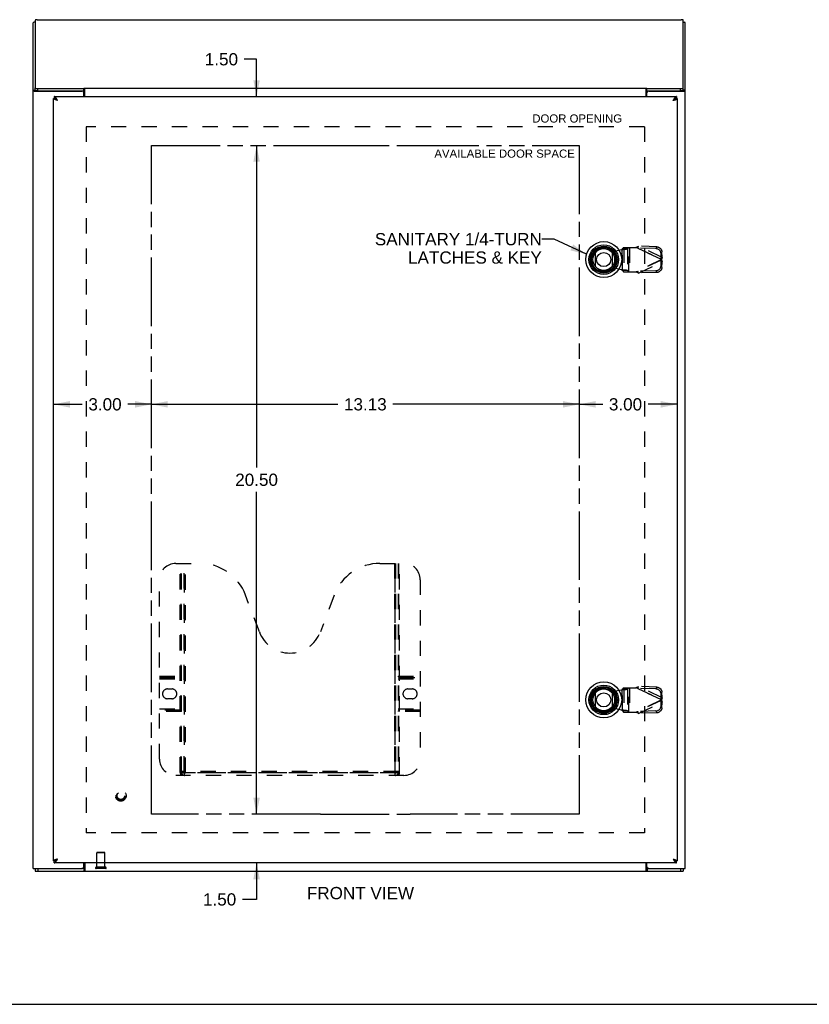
# Model space of a CAD drawing. Header units: inches. Extents: x 0 to 85, y 0 to 55.
# Tile 2 of 5: x 17.4 to 41.6, y 0 to 30.2. Entities that reach past the tile are written whole.
import ezdxf

# ---------------------------------------------------------------- set-up
doc = ezdxf.new("R2010")
doc.units = ezdxf.units.IN
doc.header["$LTSCALE"] = 4.675
doc.header["$MEASUREMENT"] = 0
doc.linetypes.add('HIDDEN', pattern=[0.2, 0.1, -0.1])
doc.linetypes.add('PHANTOM', pattern=[0.8, 0.45, -0.05, 0.1, -0.05, 0.1, -0.05])
doc.layers.get('0').update_dxf_attribs({"linetype": 'CONTINUOUS'})
for name, color, linetype in [('02___PRT_ALL_AXES', 7, 'CONTINUOUS'), ('1-4_TURN_RH_OVER_16', 7, 'CONTINUOUS'), ('AVAILABLE_DOOR_SPACE', 7, 'CONTINUOUS'), ('DEFAULT_2', 8, 'HIDDEN'), ('DIMENSIONS', 7, 'CONTINUOUS')]:
    doc.layers.add(name, color=color, linetype=linetype)
doc.styles.get("Standard").update_dxf_attribs({"font": 'arial.ttf'})
doc.dimstyles.new('DIMSTYLE_1', dxfattribs={"dimtxt": 0.375, "dimasz": 0.5, "dimexe": 0.09, "dimexo": 0.07, "dimgap": 0.0375, "dimtad": 0, "dimtih": 1, "dimtoh": 1, "dimzin": 4, "dimdsep": 46, "dimtxsty": 'Standard', "dimblk": '_FILLED', "dimblk1": '_FILLED', "dimblk2": '_FILLED', "dimcen": 0.09, "dimazin": 1, "dimtfac": 1, "dimtofl": 0, "dimtmove": 0, "dimatfit": 3, "dimldrblk": '_FILLED', "dimfxl": 0, "dimtolj": 1, "dimtzin": 4, "dimarcsym": 0})
doc.dimstyles.get("Standard").update_dxf_attribs({"dimtxt": 0.425, "dimasz": 0.5, "dimexe": 0.09, "dimexo": 0.07, "dimgap": 0.09, "dimtad": 0, "dimtih": 1, "dimtoh": 1, "dimzin": 4, "dimdsep": 46, "dimtxsty": 'Standard', "dimblk": '_FILLED', "dimblk1": '_FILLED', "dimblk2": '_FILLED', "dimcen": 0.09, "dimazin": 1, "dimtp": 0.01, "dimtm": 0.01, "dimtfac": 1, "dimtofl": 0, "dimtmove": 0, "dimatfit": 3, "dimldrblk": '_FILLED', "dimfxl": 0, "dimtolj": 1, "dimtzin": 4, "dimarcsym": 0})

# ---------------------------------------------------------------- blocks, each defined once
blk = doc.blocks.new('_FILLED')
at = {"color": 0, "linetype": 'ByBlock'}
blk.add_solid([(0, 0), (-1, 0.2), (-1, -0.2)], dxfattribs=at)
blk = doc.blocks.new('*D16')
at = {"layer": 'DIMENSIONS', "color": 2, "linetype": 'Continuous'}
for p, q in [((24.672, 28.977), (24.291, 28.977)), ((24.672, 27.834), (24.672, 28.977)), ((24.672, 26.334), (24.672, 25.334))]:
    blk.add_line(p, q, dxfattribs=at)
at = {"layer": 'DIMENSIONS', "color": 2, "linetype": 'Continuous', "xscale": 0.5, "yscale": 0.5, "zscale": 0.5}
for p, rotation in [((24.672, 27.834), 270), ((24.672, 26.334), 90)]:
    blk.add_blockref('_FILLED', p, dxfattribs=dict(at, rotation=rotation))
at = {"layer": 'DIMENSIONS', "color": 2, "linetype": 'Continuous', "insert": (24.103, 29.164), "char_height": 0.375, "width": 1.01905, "attachment_point": 3, "line_spacing_factor": 0.9}
blk.add_mtext('1.50', dxfattribs=at)
blk = doc.blocks.new('*D17')
at = {"layer": 'DIMENSIONS', "color": 2, "linetype": 'Continuous'}
for p, q in [((24.672, 26.334), (24.672, 16.459)), ((24.672, 5.834), (24.672, 15.709))]:
    blk.add_line(p, q, dxfattribs=at)
at = {"layer": 'DIMENSIONS', "color": 2, "linetype": 'Continuous', "xscale": 0.5, "yscale": 0.5, "zscale": 0.5}
for p, rotation in [((24.672, 26.334), 90), ((24.672, 5.834), 270)]:
    blk.add_blockref('_FILLED', p, dxfattribs=dict(at, rotation=rotation))
at = {"layer": 'DIMENSIONS', "color": 2, "linetype": 'Continuous', "insert": (24.672, 16.271), "char_height": 0.375, "width": 1.31041, "attachment_point": 2, "line_spacing_factor": 0.9}
blk.add_mtext('20.50', dxfattribs=at)
blk = doc.blocks.new('*D18')
at = {"layer": 'DIMENSIONS', "color": 2, "linetype": 'Continuous'}
for p, q in [((24.672, 5.834), (24.672, 6.834)), ((24.672, 4.334), (24.672, 3.217)), ((24.672, 3.217), (24.235, 3.217))]:
    blk.add_line(p, q, dxfattribs=at)
at = {"layer": 'DIMENSIONS', "color": 2, "linetype": 'Continuous', "xscale": 0.5, "yscale": 0.5, "zscale": 0.5}
for p, rotation in [((24.672, 5.834), 270), ((24.672, 4.334), 90)]:
    blk.add_blockref('_FILLED', p, dxfattribs=dict(at, rotation=rotation))
at = {"layer": 'DIMENSIONS', "color": 2, "linetype": 'Continuous', "insert": (24.047, 3.404), "char_height": 0.375, "width": 1.01905, "attachment_point": 3, "line_spacing_factor": 0.9}
blk.add_mtext('1.50', dxfattribs=at)
blk = doc.blocks.new('*D19')
at = {"layer": 'DIMENSIONS', "color": 2, "linetype": 'Continuous'}
for p, q in [((21.446, 18.396), (27.165, 18.396)), ((34.571, 18.396), (28.851, 18.396))]:
    blk.add_line(p, q, dxfattribs=at)
at = {"layer": 'DIMENSIONS', "color": 2, "linetype": 'Continuous', "xscale": 0.5, "yscale": 0.5, "zscale": 0.5, "rotation": 180}
blk.add_blockref('_FILLED', (21.446, 18.396), dxfattribs=at)
at = {"layer": 'DIMENSIONS', "color": 2, "linetype": 'Continuous', "xscale": 0.5, "yscale": 0.5, "zscale": 0.5}
blk.add_blockref('_FILLED', (34.571, 18.396), dxfattribs=at)
at = {"layer": 'DIMENSIONS', "color": 2, "linetype": 'Continuous', "insert": (28.008, 18.584), "char_height": 0.375, "width": 1.31041, "attachment_point": 2, "line_spacing_factor": 0.9}
blk.add_mtext('13.13', dxfattribs=at)
blk = doc.blocks.new('*D20')
at = {"layer": 'DIMENSIONS', "color": 2, "linetype": 'Continuous'}
for p, q in [((34.571, 18.396), (35.292, 18.396)), ((37.571, 18.396), (36.686, 18.396))]:
    blk.add_line(p, q, dxfattribs=at)
at = {"layer": 'DIMENSIONS', "color": 2, "linetype": 'Continuous', "xscale": 0.5, "yscale": 0.5, "zscale": 0.5, "rotation": 180}
blk.add_blockref('_FILLED', (34.571, 18.396), dxfattribs=at)
at = {"layer": 'DIMENSIONS', "color": 2, "linetype": 'Continuous', "xscale": 0.5, "yscale": 0.5, "zscale": 0.5}
blk.add_blockref('_FILLED', (37.571, 18.396), dxfattribs=at)
at = {"layer": 'DIMENSIONS', "color": 2, "linetype": 'Continuous', "insert": (35.989, 18.584), "char_height": 0.375, "width": 1.01905, "attachment_point": 2, "line_spacing_factor": 0.9}
blk.add_mtext('3.00', dxfattribs=at)
blk = doc.blocks.new('*D21')
at = {"layer": 'DIMENSIONS', "color": 2, "linetype": 'Continuous'}
for p, q in [((18.446, 18.396), (19.325, 18.396)), ((21.446, 18.396), (20.719, 18.396))]:
    blk.add_line(p, q, dxfattribs=at)
at = {"layer": 'DIMENSIONS', "color": 2, "linetype": 'Continuous', "xscale": 0.5, "yscale": 0.5, "zscale": 0.5, "rotation": 180}
blk.add_blockref('_FILLED', (18.446, 18.396), dxfattribs=at)
at = {"layer": 'DIMENSIONS', "color": 2, "linetype": 'Continuous', "xscale": 0.5, "yscale": 0.5, "zscale": 0.5}
blk.add_blockref('_FILLED', (21.446, 18.396), dxfattribs=at)
at = {"layer": 'DIMENSIONS', "color": 2, "linetype": 'Continuous', "insert": (20.022, 18.584), "char_height": 0.375, "width": 1.01905, "attachment_point": 2, "line_spacing_factor": 0.9}
blk.add_mtext('3.00', dxfattribs=at)

msp = doc.modelspace()

# ---------------------------------------------------------------- linework, layer by layer
at = {"color": 3, "linetype": 'Continuous'}
for p, q in [((17.944, 30.189), (37.698, 30.189)), ((17.821, 4.159), (17.821, 30.091)), ((17.884, 30.174), (17.884, 28.096)), ((37.758, 28.096), (37.758, 30.174)), ((37.821, 4.159), (37.821, 30.091)), ((19.37, 28.075), (19.382, 28.092)), ((19.382, 28.092), (36.634, 28.092)), ((19.398, 27.834), (19.398, 28.092)), ((36.619, 27.834), (36.619, 28.092)), ((36.646, 28.075), (36.634, 28.092)), ((17.848, 28.002), (19.311, 28.002)), ((17.964, 28.075), (19.37, 28.075)), ((18.459, 27.834), (37.558, 27.834)), ((19.371, 27.834), (19.371, 27.942)), ((36.646, 28.075), (37.678, 28.075)), ((36.646, 27.834), (36.646, 27.942)), ((36.706, 28.002), (37.793, 28.002)), ((18.446, 4.394), (18.446, 27.774)), ((37.451, 27.714), (37.465, 27.718)), ((37.571, 27.774), (37.571, 4.394)), ((37.558, 4.334), (18.459, 4.334)), ((18.566, 4.454), (18.551, 4.449)), ((19.371, 4.219), (19.371, 4.334)), ((19.398, 4.334), (19.398, 4.084)), ((36.619, 4.084), (36.619, 4.334)), ((36.646, 4.219), (36.646, 4.334)), ((17.821, 4.159), (19.311, 4.159)), ((17.884, 4.084), (37.758, 4.084)), ((36.627, 4.112), (36.63, 4.104)), ((36.706, 4.159), (37.821, 4.159))]:
    msp.add_line(p, q, dxfattribs=at)
at = {"color": 7, "linetype": 'Continuous'}
for p, q in [((17.884, 30.109), (17.839, 30.109)), ((37.758, 30.109), (37.803, 30.109)), ((17.884, 28.023), (17.884, 28.096)), ((37.758, 28.023), (37.758, 28.096)), ((17.821, 28.025), (17.884, 28.025)), ((17.901, 28.011), (17.898, 28.012)), ((17.964, 28.003), (17.964, 28.075)), ((17.964, 28.003), (19.37, 28.003)), ((17.966, 28.002), (17.966, 28.003)), ((18.459, 27.834), (18.459, 27.774)), ((19.37, 28.003), (19.37, 28.075)), ((36.646, 28.003), (36.646, 28.075)), ((36.646, 28.003), (37.678, 28.003)), ((37.558, 27.834), (37.558, 27.774)), ((37.676, 28.002), (37.676, 28.003)), ((37.678, 28.003), (37.678, 28.075)), ((37.746, 28.013), (37.743, 28.012)), ((37.821, 28.025), (37.758, 28.025)), ((18.446, 27.774), (18.459, 27.774)), ((18.512, 27.756), (18.508, 27.759)), ((37.513, 27.761), (37.509, 27.759)), ((37.571, 27.774), (37.558, 27.774)), ((35.065, 22.618), (35.065, 23.049)), ((35.577, 23.049), (35.577, 22.618)), ((35.065, 9.118), (35.065, 9.549)), ((35.577, 9.549), (35.577, 9.118)), ((18.446, 4.394), (18.459, 4.394)), ((18.459, 4.334), (18.459, 4.394)), ((18.503, 4.406), (18.508, 4.408)), ((37.504, 4.411), (37.509, 4.408)), ((37.571, 4.394), (37.558, 4.394)), ((37.558, 4.334), (37.558, 4.394)), ((17.884, 4.159), (17.884, 4.084)), ((17.964, 4.159), (17.964, 4.084)), ((19.368, 4.159), (19.311, 4.159)), ((19.368, 4.159), (19.368, 4.084)), ((36.706, 4.159), (36.649, 4.159)), ((36.649, 4.159), (36.649, 4.084)), ((37.678, 4.159), (37.678, 4.084)), ((37.758, 4.159), (37.758, 4.084)), ((0, 0), (85, 0))]:
    msp.add_line(p, q, dxfattribs=at)
at = {"color": 3, "linetype": 'Continuous'}
for points in [[(17.944, 30.189), (17.94, 30.189), (17.936, 30.189), (17.932, 30.189), (17.928, 30.189), (17.924, 30.188), (17.921, 30.188), (17.917, 30.188), (17.914, 30.187), (17.91, 30.187), (17.907, 30.186), (17.904, 30.185), (17.901, 30.185), (17.899, 30.184), (17.896, 30.183), (17.894, 30.182), (17.892, 30.182), (17.89, 30.181), (17.888, 30.18), (17.887, 30.179), (17.886, 30.178), (17.885, 30.177), (17.884, 30.176), (17.884, 30.175), (17.884, 30.174)], [(37.758, 30.174), (37.757, 30.175), (37.757, 30.176), (37.756, 30.177), (37.756, 30.178), (37.754, 30.179), (37.753, 30.18), (37.751, 30.181), (37.75, 30.182), (37.748, 30.182), (37.745, 30.183), (37.743, 30.184), (37.74, 30.185), (37.737, 30.185), (37.734, 30.186), (37.731, 30.187), (37.728, 30.187), (37.724, 30.188), (37.721, 30.188), (37.717, 30.188), (37.713, 30.189), (37.709, 30.189), (37.705, 30.189), (37.702, 30.189), (37.698, 30.189)], [(17.884, 28.096), (17.884, 28.095), (17.884, 28.093), (17.885, 28.092), (17.886, 28.091), (17.887, 28.09), (17.889, 28.089), (17.891, 28.087), (17.893, 28.086), (17.895, 28.085), (17.898, 28.084), (17.901, 28.083), (17.904, 28.082), (17.907, 28.081), (17.911, 28.08), (17.914, 28.08), (17.918, 28.079), (17.922, 28.078), (17.926, 28.078), (17.931, 28.077), (17.935, 28.077), (17.94, 28.076), (17.944, 28.076), (17.949, 28.076), (17.954, 28.075), (17.959, 28.075), (17.964, 28.075)], [(37.678, 28.075), (37.682, 28.075), (37.687, 28.075), (37.692, 28.076), (37.697, 28.076), (37.701, 28.076), (37.706, 28.077), (37.71, 28.077), (37.715, 28.078), (37.719, 28.078), (37.723, 28.079), (37.727, 28.08), (37.731, 28.08), (37.734, 28.081), (37.737, 28.082), (37.741, 28.083), (37.743, 28.084), (37.746, 28.085), (37.748, 28.086), (37.751, 28.087), (37.752, 28.089), (37.754, 28.09), (37.755, 28.091), (37.756, 28.092), (37.757, 28.093), (37.757, 28.095), (37.758, 28.096)], [(17.821, 28.025), (17.821, 28.023), (17.821, 28.021), (17.822, 28.019), (17.824, 28.017), (17.826, 28.015), (17.828, 28.013), (17.83, 28.011), (17.833, 28.009), (17.836, 28.007), (17.84, 28.005), (17.844, 28.004), (17.848, 28.002)], [(18.53, 27.774), (18.525, 27.78), (18.521, 27.787), (18.517, 27.793), (18.512, 27.798), (18.508, 27.804), (18.503, 27.809), (18.499, 27.813), (18.494, 27.817), (18.49, 27.821), (18.485, 27.824), (18.481, 27.827), (18.476, 27.829), (18.472, 27.831), (18.468, 27.832), (18.463, 27.833), (18.459, 27.834)], [(19.389, 28.055), (19.387, 28.059), (19.385, 28.061), (19.384, 28.063), (19.383, 28.065), (19.382, 28.066), (19.38, 28.068), (19.379, 28.07), (19.378, 28.071), (19.376, 28.072), (19.375, 28.073), (19.374, 28.074), (19.372, 28.075), (19.371, 28.075), (19.37, 28.075)], [(19.398, 28.043), (19.396, 28.044), (19.395, 28.045), (19.394, 28.047), (19.393, 28.049), (19.392, 28.05), (19.39, 28.052), (19.389, 28.055)], [(36.619, 28.043), (36.62, 28.044), (36.621, 28.045), (36.622, 28.047), (36.623, 28.049), (36.625, 28.05), (36.626, 28.052), (36.627, 28.055), (36.63, 28.059)], [(36.63, 28.059), (36.631, 28.061), (36.632, 28.063), (36.633, 28.065), (36.635, 28.066), (36.636, 28.068), (36.637, 28.07), (36.639, 28.071), (36.64, 28.072), (36.641, 28.073), (36.643, 28.074), (36.644, 28.075), (36.645, 28.075), (36.646, 28.075)], [(37.558, 27.834), (37.553, 27.833), (37.549, 27.832), (37.544, 27.831), (37.54, 27.829), (37.535, 27.827), (37.531, 27.824), (37.526, 27.821), (37.522, 27.817), (37.517, 27.813), (37.513, 27.809), (37.509, 27.804), (37.504, 27.798), (37.5, 27.793), (37.495, 27.787), (37.491, 27.78), (37.486, 27.774)], [(37.793, 28.002), (37.797, 28.004), (37.801, 28.005), (37.805, 28.007), (37.808, 28.009), (37.811, 28.011), (37.814, 28.013), (37.816, 28.015), (37.817, 28.017), (37.819, 28.019), (37.82, 28.021), (37.82, 28.023), (37.821, 28.025)], [(18.51, 27.732), (18.504, 27.734), (18.497, 27.737), (18.492, 27.739), (18.486, 27.741), (18.481, 27.744), (18.476, 27.746), (18.471, 27.748), (18.467, 27.75), (18.463, 27.753), (18.459, 27.755), (18.456, 27.757), (18.453, 27.76), (18.451, 27.762), (18.449, 27.764), (18.448, 27.767), (18.446, 27.769), (18.446, 27.771), (18.446, 27.774)], [(18.566, 27.714), (18.551, 27.718), (18.544, 27.72), (18.537, 27.723), (18.53, 27.725), (18.523, 27.727), (18.516, 27.73), (18.51, 27.732)], [(18.566, 27.714), (18.561, 27.721), (18.557, 27.729), (18.552, 27.737), (18.548, 27.745), (18.543, 27.752), (18.539, 27.759), (18.534, 27.767), (18.53, 27.774)], [(37.486, 27.774), (37.482, 27.767), (37.477, 27.759), (37.473, 27.752), (37.468, 27.745), (37.464, 27.737), (37.46, 27.729), (37.455, 27.721), (37.451, 27.714)], [(37.465, 27.718), (37.472, 27.72), (37.479, 27.723), (37.486, 27.725), (37.493, 27.727), (37.5, 27.73), (37.506, 27.732)], [(37.506, 27.732), (37.513, 27.734), (37.519, 27.737), (37.525, 27.739), (37.53, 27.741), (37.535, 27.744), (37.54, 27.746), (37.545, 27.748), (37.549, 27.75), (37.553, 27.753), (37.557, 27.755), (37.56, 27.757), (37.563, 27.76), (37.565, 27.762), (37.567, 27.764), (37.569, 27.767), (37.57, 27.769), (37.57, 27.771), (37.571, 27.774)], [(18.51, 4.435), (18.504, 4.433), (18.497, 4.43), (18.492, 4.428), (18.486, 4.426), (18.481, 4.424), (18.476, 4.421), (18.471, 4.419), (18.467, 4.417), (18.463, 4.414), (18.459, 4.412), (18.456, 4.41), (18.453, 4.407), (18.451, 4.405), (18.449, 4.403), (18.448, 4.4), (18.446, 4.398), (18.446, 4.396), (18.446, 4.394)], [(18.459, 4.334), (18.463, 4.334), (18.468, 4.335), (18.472, 4.336), (18.476, 4.338), (18.481, 4.34), (18.485, 4.343), (18.49, 4.346), (18.494, 4.35), (18.499, 4.354), (18.503, 4.358), (18.508, 4.363), (18.512, 4.369), (18.517, 4.374), (18.521, 4.38), (18.525, 4.387), (18.53, 4.394)], [(18.551, 4.449), (18.544, 4.447), (18.537, 4.444), (18.53, 4.442), (18.523, 4.44), (18.516, 4.437), (18.51, 4.435)], [(18.53, 4.394), (18.534, 4.4), (18.539, 4.408), (18.543, 4.415), (18.548, 4.422), (18.552, 4.43), (18.557, 4.438), (18.561, 4.446), (18.566, 4.454)], [(37.451, 4.454), (37.465, 4.449), (37.472, 4.447), (37.479, 4.444), (37.486, 4.442), (37.493, 4.44), (37.5, 4.437), (37.506, 4.435)], [(37.451, 4.454), (37.455, 4.446), (37.46, 4.438), (37.464, 4.43), (37.468, 4.422), (37.473, 4.415), (37.477, 4.408), (37.482, 4.4), (37.486, 4.394)], [(37.486, 4.394), (37.491, 4.387), (37.495, 4.38), (37.5, 4.374), (37.504, 4.369), (37.509, 4.363), (37.513, 4.358), (37.517, 4.354), (37.522, 4.35), (37.526, 4.346), (37.531, 4.343), (37.535, 4.34), (37.54, 4.338), (37.544, 4.336), (37.549, 4.335), (37.553, 4.334), (37.558, 4.334)], [(37.506, 4.435), (37.513, 4.433), (37.519, 4.43), (37.525, 4.428), (37.53, 4.426), (37.535, 4.424), (37.54, 4.421), (37.545, 4.419), (37.549, 4.417), (37.553, 4.414), (37.557, 4.412), (37.56, 4.41), (37.563, 4.407), (37.565, 4.405), (37.567, 4.403), (37.569, 4.4), (37.57, 4.398), (37.57, 4.396), (37.571, 4.394)], [(19.386, 4.104), (19.385, 4.102), (19.384, 4.1), (19.383, 4.098), (19.382, 4.096), (19.381, 4.094), (19.38, 4.092), (19.379, 4.091), (19.378, 4.089), (19.377, 4.088), (19.375, 4.087), (19.374, 4.086), (19.373, 4.085), (19.372, 4.085), (19.371, 4.084), (19.37, 4.084), (19.369, 4.084), (19.368, 4.084)], [(19.398, 4.127), (19.397, 4.126), (19.396, 4.124), (19.394, 4.122), (19.393, 4.121), (19.392, 4.119), (19.391, 4.116), (19.39, 4.114), (19.389, 4.112), (19.386, 4.104)], [(36.619, 4.127), (36.62, 4.126), (36.621, 4.124), (36.622, 4.122), (36.623, 4.121), (36.624, 4.119), (36.625, 4.116), (36.626, 4.114), (36.627, 4.112)], [(36.63, 4.104), (36.631, 4.102), (36.632, 4.1), (36.633, 4.098), (36.634, 4.096), (36.635, 4.094), (36.636, 4.092), (36.637, 4.091), (36.639, 4.089), (36.64, 4.088), (36.641, 4.087), (36.642, 4.086), (36.643, 4.085), (36.644, 4.085), (36.645, 4.084), (36.646, 4.084), (36.647, 4.084), (36.649, 4.084)]]:
    msp.add_lwpolyline(points, dxfattribs=at)
at = {"color": 7, "linetype": 'Continuous'}
for points in [[(17.898, 28.012), (17.895, 28.013), (17.893, 28.014), (17.891, 28.015), (17.889, 28.016), (17.887, 28.017), (17.886, 28.019), (17.885, 28.02), (17.884, 28.021), (17.884, 28.022), (17.884, 28.023)], [(17.9, 28.011), (17.9, 28.011), (17.902, 28.009), (17.903, 28.007), (17.905, 28.005), (17.907, 28.004), (17.909, 28.002)], [(17.911, 28.008), (17.907, 28.009), (17.904, 28.01), (17.901, 28.011)], [(17.964, 28.003), (17.959, 28.003), (17.954, 28.003), (17.949, 28.003), (17.944, 28.003), (17.94, 28.004), (17.935, 28.004), (17.931, 28.005), (17.926, 28.005), (17.922, 28.006), (17.918, 28.006), (17.914, 28.007), (17.911, 28.008)], [(19.398, 27.996), (19.397, 27.996), (19.396, 27.995), (19.395, 27.995), (19.394, 27.995), (19.392, 27.995), (19.391, 27.995), (19.39, 27.996), (19.389, 27.996), (19.387, 27.997), (19.386, 27.997), (19.385, 27.998), (19.384, 27.998), (19.383, 27.999), (19.382, 28), (19.38, 28), (19.379, 28.001), (19.378, 28.002), (19.377, 28.002), (19.376, 28.003), (19.375, 28.003), (19.374, 28.003), (19.372, 28.003), (19.371, 28.003), (19.37, 28.003)], [(36.619, 27.996), (36.619, 27.996), (36.62, 27.995), (36.621, 27.995), (36.623, 27.995), (36.624, 27.995), (36.625, 27.995), (36.626, 27.996), (36.628, 27.996), (36.629, 27.997), (36.63, 27.997), (36.631, 27.998), (36.632, 27.998), (36.634, 27.999), (36.635, 28), (36.636, 28), (36.637, 28.001), (36.638, 28.002), (36.639, 28.002), (36.64, 28.003), (36.642, 28.003), (36.643, 28.003), (36.644, 28.003), (36.645, 28.003), (36.646, 28.003)], [(37.731, 28.008), (37.727, 28.007), (37.723, 28.006), (37.719, 28.006), (37.715, 28.005), (37.71, 28.005), (37.706, 28.004), (37.701, 28.004), (37.697, 28.003), (37.692, 28.003), (37.687, 28.003), (37.682, 28.003), (37.678, 28.003)], [(37.743, 28.012), (37.741, 28.011), (37.737, 28.01), (37.734, 28.009), (37.731, 28.008)], [(37.732, 28.002), (37.734, 28.004), (37.736, 28.005), (37.738, 28.007), (37.74, 28.009), (37.741, 28.011), (37.741, 28.011)], [(37.758, 28.023), (37.757, 28.022), (37.757, 28.021), (37.756, 28.02), (37.755, 28.019), (37.754, 28.017), (37.752, 28.016), (37.751, 28.015), (37.748, 28.014), (37.746, 28.013)], [(18.508, 27.759), (18.503, 27.761), (18.499, 27.763), (18.494, 27.765), (18.49, 27.767), (18.485, 27.769), (18.481, 27.77), (18.476, 27.771), (18.472, 27.772), (18.468, 27.773), (18.463, 27.773), (18.459, 27.774)], [(18.566, 27.714), (18.561, 27.717), (18.557, 27.721), (18.552, 27.725), (18.548, 27.729), (18.543, 27.733), (18.539, 27.736), (18.534, 27.74), (18.53, 27.744), (18.525, 27.747), (18.521, 27.75), (18.517, 27.753), (18.512, 27.756)], [(18.566, 27.714), (18.561, 27.717), (18.556, 27.72), (18.552, 27.723), (18.547, 27.726), (18.543, 27.729), (18.538, 27.732), (18.534, 27.735), (18.53, 27.738), (18.527, 27.741), (18.523, 27.744), (18.52, 27.747), (18.517, 27.75), (18.514, 27.753), (18.512, 27.756), (18.512, 27.756)], [(37.509, 27.759), (37.504, 27.756), (37.5, 27.753), (37.495, 27.75), (37.491, 27.747), (37.486, 27.744), (37.482, 27.74), (37.477, 27.736), (37.473, 27.733), (37.468, 27.729), (37.464, 27.725), (37.46, 27.721), (37.455, 27.717), (37.451, 27.714)], [(37.451, 27.714), (37.455, 27.717), (37.46, 27.72), (37.465, 27.723), (37.469, 27.726), (37.474, 27.729), (37.478, 27.732), (37.482, 27.735), (37.486, 27.738), (37.49, 27.741), (37.493, 27.744), (37.496, 27.747), (37.499, 27.75), (37.502, 27.753), (37.504, 27.756), (37.505, 27.756)], [(37.558, 27.774), (37.553, 27.773), (37.549, 27.773), (37.544, 27.772), (37.54, 27.771), (37.535, 27.77), (37.531, 27.769), (37.526, 27.767), (37.522, 27.765), (37.517, 27.763), (37.513, 27.761)], [(18.459, 4.394), (18.463, 4.394), (18.468, 4.394), (18.472, 4.395), (18.476, 4.396), (18.481, 4.397), (18.485, 4.398), (18.49, 4.4), (18.494, 4.402), (18.499, 4.404), (18.503, 4.406)], [(18.508, 4.408), (18.512, 4.411), (18.517, 4.414), (18.521, 4.417), (18.525, 4.42), (18.53, 4.424), (18.534, 4.427), (18.539, 4.431), (18.543, 4.434), (18.548, 4.438), (18.552, 4.442), (18.557, 4.446), (18.561, 4.45), (18.566, 4.454)], [(18.566, 4.454), (18.561, 4.451), (18.556, 4.448), (18.552, 4.445), (18.547, 4.442), (18.543, 4.439), (18.538, 4.436), (18.534, 4.433), (18.53, 4.43), (18.527, 4.427), (18.523, 4.424), (18.52, 4.421), (18.517, 4.418), (18.514, 4.415), (18.512, 4.412), (18.512, 4.411)], [(37.451, 4.454), (37.455, 4.451), (37.46, 4.448), (37.465, 4.445), (37.469, 4.442), (37.474, 4.439), (37.478, 4.436), (37.482, 4.433), (37.486, 4.43), (37.49, 4.427), (37.493, 4.424), (37.496, 4.421), (37.499, 4.418), (37.502, 4.415), (37.504, 4.412), (37.505, 4.411)], [(37.451, 4.454), (37.455, 4.45), (37.46, 4.446), (37.464, 4.442), (37.468, 4.438), (37.473, 4.434), (37.477, 4.431), (37.482, 4.427), (37.486, 4.424), (37.491, 4.42), (37.495, 4.417), (37.5, 4.414), (37.504, 4.411)], [(37.509, 4.408), (37.513, 4.406), (37.517, 4.404), (37.522, 4.402), (37.526, 4.4), (37.531, 4.398), (37.535, 4.397), (37.54, 4.396), (37.544, 4.395), (37.549, 4.394), (37.553, 4.394), (37.558, 4.394)], [(19.38, 4.169), (19.378, 4.167), (19.377, 4.165), (19.376, 4.164), (19.375, 4.163), (19.374, 4.162), (19.373, 4.161), (19.372, 4.16), (19.371, 4.159), (19.37, 4.159), (19.369, 4.159), (19.368, 4.159), (19.368, 4.159)], [(19.398, 4.179), (19.396, 4.18), (19.395, 4.18), (19.394, 4.18), (19.393, 4.179), (19.392, 4.179), (19.391, 4.179), (19.39, 4.179), (19.389, 4.178), (19.388, 4.177), (19.387, 4.177), (19.386, 4.176), (19.385, 4.175), (19.384, 4.174), (19.383, 4.173), (19.382, 4.172), (19.381, 4.17), (19.38, 4.169)], [(36.619, 4.179), (36.62, 4.18), (36.621, 4.18), (36.622, 4.18), (36.623, 4.179), (36.624, 4.179), (36.625, 4.179), (36.626, 4.179), (36.627, 4.178), (36.628, 4.177), (36.629, 4.177), (36.63, 4.176), (36.631, 4.175), (36.632, 4.174), (36.633, 4.173), (36.634, 4.172), (36.635, 4.17), (36.636, 4.169), (36.638, 4.167)], [(36.638, 4.167), (36.639, 4.165), (36.64, 4.164), (36.641, 4.163), (36.642, 4.162), (36.643, 4.161), (36.644, 4.16), (36.645, 4.159), (36.646, 4.159), (36.647, 4.159), (36.648, 4.159), (36.649, 4.159)]]:
    msp.add_lwpolyline(points, dxfattribs=at)
for centre, radius in [((35.321, 22.834), 0.551), ((35.321, 22.834), 0.453), ((35.321, 22.834), 0.413), ((35.321, 22.834), 0.384), ((35.321, 22.834), 0.374), ((35.321, 22.834), 0.335), ((35.321, 22.834), 0.217), ((35.321, 9.334), 0.551), ((35.321, 9.334), 0.453), ((35.321, 9.334), 0.413), ((35.321, 9.334), 0.384), ((35.321, 9.334), 0.374), ((35.321, 9.334), 0.335), ((35.321, 9.334), 0.217)]:
    msp.add_circle(centre, radius, dxfattribs=at)
at = {"color": 3, "linetype": 'Continuous'}
for centre, start, end in [((19.311, 27.942), 0, 90), ((36.706, 27.942), 90, 180), ((19.311, 4.219), 270, 360), ((36.706, 4.219), 180, 270)]:
    msp.add_arc(centre, 0.06, start, end, dxfattribs=at)
for centre, start_param, end_param in [((17.966, 30.091), 2.637791, 3.141593), ((37.676, 30.091), 0, 0.503802)]:
    msp.add_ellipse(centre, major_axis=(0.145, 0), ratio=0.267949, start_param=start_param, end_param=end_param, dxfattribs=at)
at = {"layer": '02___PRT_ALL_AXES', "color": 8, "linetype": 'HIDDEN'}
for p, q in [((19.772, 4.202), (19.772, 4.649)), ((20.02, 4.202), (20.02, 4.649)), ((20.02, 4.202), (19.772, 4.202))]:
    msp.add_line(p, q, dxfattribs=at)
msp.add_circle((20.506, 6.394), 0.124, dxfattribs=at)
at = {"layer": 'AVAILABLE_DOOR_SPACE', "color": 40, "linetype": 'PHANTOM'}
for p, q in [((21.446, 5.834), (21.446, 26.334)), ((21.446, 26.334), (26.633, 26.334)), ((26.633, 26.334), (26.633, 26.333)), ((26.633, 26.333), (29.383, 26.333)), ((29.383, 26.333), (29.383, 26.334)), ((29.383, 26.334), (34.571, 26.334)), ((34.571, 26.334), (34.571, 5.834)), ((26.633, 5.834), (21.446, 5.834)), ((26.633, 5.835), (29.383, 5.835)), ((26.633, 5.834), (26.633, 5.835)), ((29.383, 5.834), (29.383, 5.835)), ((34.571, 5.834), (29.383, 5.834))]:
    msp.add_line(p, q, dxfattribs=at)
at = {"layer": 'DEFAULT_2', "color": 8, "linetype": 'HIDDEN'}
for p, q in [((19.446, 26.909), (19.446, 5.259)), ((36.569, 26.909), (19.448, 26.909)), ((36.571, 26.909), (36.571, 5.259)), ((35.383, 23.161), (35.677, 23.107)), ((35.677, 23.107), (35.874, 23.145)), ((35.874, 23.145), (35.874, 22.518)), ((35.932, 23.206), (35.893, 23.164)), ((35.893, 23.164), (36.048, 23.164)), ((35.893, 22.499), (35.893, 23.164)), ((35.932, 23.206), (36.307, 23.206)), ((35.936, 23.206), (35.936, 22.458)), ((36.048, 23.164), (36.087, 23.206)), ((36.048, 23.164), (36.048, 22.499)), ((36.091, 22.458), (36.091, 23.206)), ((36.11, 23.206), (36.11, 22.458)), ((37.094, 22.832), (36.307, 23.206)), ((36.365, 23.187), (36.392, 23.244)), ((36.919, 23.169), (36.365, 23.187)), ((36.365, 23.187), (37.085, 22.844)), ((36.946, 23.225), (36.392, 23.244)), ((37.112, 22.901), (36.392, 23.244)), ((36.946, 23.225), (36.919, 23.169)), ((37.079, 23.017), (37.106, 23.074)), ((37.085, 22.844), (37.079, 23.017)), ((37.112, 22.901), (37.106, 23.074)), ((37.094, 22.832), (36.307, 22.458)), ((37.085, 22.819), (36.365, 22.476)), ((36.392, 22.42), (37.112, 22.762)), ((37.079, 22.646), (37.085, 22.819)), ((37.106, 22.59), (37.079, 22.646)), ((37.112, 22.901), (37.085, 22.844)), ((37.085, 22.819), (37.112, 22.762)), ((37.094, 22.832), (37.091, 22.836)), ((37.106, 22.59), (37.112, 22.762)), ((35.677, 22.556), (35.383, 22.502)), ((35.874, 22.518), (35.677, 22.556)), ((36.048, 22.499), (35.893, 22.499)), ((35.893, 22.499), (35.932, 22.458)), ((35.932, 22.458), (36.307, 22.458)), ((36.087, 22.458), (36.048, 22.499)), ((36.307, 22.458), (36.326, 22.464)), ((36.919, 22.494), (36.365, 22.476)), ((36.392, 22.42), (36.365, 22.476)), ((36.946, 22.438), (36.392, 22.42)), ((36.919, 22.494), (36.946, 22.438)), ((22.193, 13.519), (22.929, 13.519)), ((22.328, 7.109), (22.328, 13.519)), ((22.358, 7.139), (22.358, 13.519)), ((22.368, 7.109), (22.368, 13.519)), ((22.448, 7.139), (22.448, 13.519)), ((22.458, 7.019), (22.458, 13.519)), ((22.488, 7.099), (22.488, 13.519)), ((28.457, 13.519), (29.193, 13.519)), ((28.898, 13.519), (28.898, 7.099)), ((28.928, 7.019), (28.928, 13.519)), ((28.938, 13.519), (28.938, 7.139)), ((29.018, 13.519), (29.018, 7.109)), ((29.028, 13.519), (29.028, 7.139)), ((29.058, 7.109), (29.058, 13.519)), ((21.693, 7.519), (21.693, 13.019)), ((29.693, 13.019), (29.693, 7.519)), ((24.757, 11.417), (24.334, 12.545)), ((27.052, 12.545), (26.629, 11.417)), ((21.693, 10.059), (22.368, 10.059)), ((21.693, 10.019), (22.328, 10.019)), ((21.693, 9.979), (22.368, 9.979)), ((29.018, 10.059), (29.693, 10.059)), ((29.018, 9.979), (29.693, 9.979)), ((29.058, 10.019), (29.693, 10.019)), ((21.937, 9.669), (22.074, 9.669)), ((29.312, 9.669), (29.449, 9.669)), ((35.383, 9.661), (35.677, 9.607)), ((35.932, 9.706), (35.893, 9.664)), ((35.893, 9.664), (36.048, 9.664)), ((35.893, 8.999), (35.893, 9.664)), ((35.932, 9.706), (36.307, 9.706)), ((35.936, 9.706), (35.936, 8.958)), ((36.048, 9.664), (36.087, 9.706)), ((36.048, 9.664), (36.048, 8.999)), ((36.091, 8.958), (36.091, 9.706)), ((36.11, 9.706), (36.11, 8.958)), ((37.094, 9.332), (36.307, 9.706)), ((36.365, 9.687), (36.392, 9.744)), ((36.919, 9.669), (36.365, 9.687)), ((36.365, 9.687), (37.085, 9.344)), ((36.946, 9.725), (36.392, 9.744)), ((37.112, 9.401), (36.392, 9.744)), ((36.946, 9.725), (36.919, 9.669)), ((22.074, 9.369), (21.937, 9.369)), ((29.449, 9.369), (29.312, 9.369)), ((35.677, 9.607), (35.874, 9.645)), ((35.874, 9.645), (35.874, 9.018)), ((37.079, 9.517), (37.106, 9.574)), ((37.085, 9.344), (37.079, 9.517)), ((37.112, 9.401), (37.085, 9.344)), ((37.112, 9.401), (37.106, 9.574)), ((21.693, 9.059), (22.368, 9.059)), ((29.018, 9.059), (29.693, 9.059)), ((37.094, 9.332), (36.307, 8.958)), ((37.085, 9.319), (36.365, 8.976)), ((36.392, 8.92), (37.112, 9.262)), ((37.079, 9.146), (37.085, 9.319)), ((37.106, 9.09), (37.079, 9.146)), ((37.085, 9.319), (37.112, 9.262)), ((37.094, 9.332), (37.091, 9.336)), ((37.106, 9.09), (37.112, 9.262)), ((22.328, 9.019), (21.693, 9.019)), ((22.368, 8.979), (21.693, 8.979)), ((29.693, 8.979), (29.018, 8.979)), ((29.693, 9.019), (29.058, 9.019)), ((35.677, 9.056), (35.383, 9.002)), ((35.874, 9.018), (35.677, 9.056)), ((36.048, 8.999), (35.893, 8.999)), ((35.893, 8.999), (35.932, 8.958)), ((35.932, 8.958), (36.307, 8.958)), ((36.087, 8.958), (36.048, 8.999)), ((36.307, 8.958), (36.326, 8.964)), ((36.919, 8.994), (36.365, 8.976)), ((36.392, 8.92), (36.365, 8.976)), ((36.946, 8.938), (36.392, 8.92)), ((36.919, 8.994), (36.946, 8.938)), ((29.193, 7.019), (22.193, 7.019)), ((22.328, 7.109), (29.058, 7.109)), ((29.028, 7.139), (22.358, 7.139)), ((28.934, 7.099), (22.452, 7.099)), ((36.569, 5.259), (19.448, 5.259)), ((20.02, 4.649), (19.772, 4.649)), ((20.01, 4.659), (19.782, 4.659)), ((20.038, 4.202), (19.754, 4.202)), ((20.038, 4.159), (19.754, 4.159))]:
    msp.add_line(p, q, dxfattribs=at)
for points in [[(35.893, 23.164), (35.892, 23.161), (35.891, 23.159), (35.889, 23.157), (35.886, 23.154), (35.884, 23.152), (35.88, 23.15), (35.877, 23.147), (35.874, 23.145)], [(35.874, 23.145), (35.891, 23.146), (35.909, 23.148), (35.926, 23.149), (35.942, 23.15), (35.958, 23.152), (35.973, 23.153), (35.987, 23.154), (36, 23.156), (36.012, 23.157), (36.022, 23.158), (36.031, 23.16), (36.038, 23.161), (36.044, 23.162), (36.048, 23.164)], [(36.307, 23.206), (36.321, 23.212), (36.335, 23.219), (36.35, 23.225), (36.364, 23.232), (36.378, 23.238), (36.392, 23.244)], [(36.365, 23.187), (36.355, 23.19), (36.345, 23.193), (36.336, 23.196), (36.326, 23.199), (36.307, 23.206)], [(37.079, 23.017), (37.078, 23.031), (37.075, 23.046), (37.071, 23.06), (37.066, 23.073), (37.059, 23.087), (37.05, 23.099), (37.041, 23.111), (37.03, 23.122), (37.019, 23.132), (37.006, 23.141), (36.993, 23.149), (36.979, 23.156), (36.965, 23.161), (36.95, 23.165), (36.935, 23.167), (36.919, 23.169)], [(36.946, 23.225), (36.962, 23.224), (36.977, 23.222), (36.991, 23.218), (37.006, 23.212), (37.02, 23.206), (37.033, 23.198), (37.046, 23.189), (37.057, 23.179), (37.068, 23.168), (37.077, 23.156), (37.086, 23.143), (37.093, 23.13), (37.098, 23.116), (37.102, 23.102), (37.105, 23.088), (37.106, 23.074)], [(36.919, 22.494), (36.935, 22.496), (36.95, 22.498), (36.965, 22.502), (36.979, 22.508), (36.993, 22.514), (37.006, 22.522), (37.019, 22.531), (37.03, 22.541), (37.041, 22.552), (37.05, 22.564), (37.059, 22.576), (37.066, 22.59), (37.071, 22.603), (37.075, 22.617), (37.078, 22.632), (37.079, 22.646)], [(37.091, 22.836), (37.09, 22.838), (37.088, 22.84), (37.087, 22.842), (37.085, 22.844)], [(37.085, 22.819), (37.087, 22.821), (37.088, 22.823), (37.09, 22.825), (37.091, 22.827), (37.094, 22.832)], [(37.112, 22.901), (37.109, 22.89), (37.107, 22.879), (37.104, 22.867), (37.101, 22.855), (37.097, 22.843), (37.094, 22.832)], [(37.094, 22.832), (37.097, 22.82), (37.101, 22.808), (37.104, 22.796), (37.107, 22.784), (37.109, 22.773), (37.112, 22.762)], [(36.048, 22.499), (36.044, 22.501), (36.038, 22.502), (36.031, 22.503), (36.022, 22.505), (36.012, 22.506), (36, 22.507), (35.987, 22.509), (35.973, 22.51), (35.958, 22.511), (35.942, 22.513), (35.926, 22.514), (35.909, 22.515), (35.891, 22.517), (35.874, 22.518)], [(35.893, 22.499), (35.892, 22.502), (35.891, 22.504), (35.889, 22.506), (35.886, 22.509), (35.884, 22.511), (35.88, 22.513), (35.877, 22.516), (35.874, 22.518)], [(36.392, 22.42), (36.378, 22.425), (36.364, 22.432), (36.35, 22.438), (36.335, 22.444), (36.321, 22.451), (36.307, 22.458)], [(36.326, 22.464), (36.336, 22.467), (36.345, 22.47), (36.355, 22.473), (36.365, 22.476)], [(37.106, 22.59), (37.105, 22.575), (37.102, 22.561), (37.098, 22.547), (37.093, 22.533), (37.086, 22.52), (37.077, 22.507), (37.068, 22.495), (37.057, 22.484), (37.046, 22.474), (37.033, 22.465), (37.02, 22.457), (37.006, 22.451), (36.991, 22.446), (36.977, 22.442), (36.962, 22.439), (36.946, 22.438)], [(35.874, 9.645), (35.891, 9.646), (35.909, 9.648), (35.926, 9.649), (35.942, 9.65), (35.958, 9.652), (35.973, 9.653), (35.987, 9.654), (36, 9.656), (36.012, 9.657), (36.022, 9.658), (36.031, 9.66), (36.038, 9.661), (36.044, 9.662), (36.048, 9.664)], [(35.893, 9.664), (35.892, 9.661), (35.891, 9.659), (35.889, 9.657), (35.886, 9.654), (35.884, 9.652), (35.88, 9.65), (35.877, 9.647), (35.874, 9.645)], [(36.307, 9.706), (36.321, 9.712), (36.335, 9.719), (36.35, 9.725), (36.364, 9.732), (36.378, 9.738), (36.392, 9.744)], [(36.365, 9.687), (36.355, 9.69), (36.345, 9.693), (36.336, 9.696), (36.326, 9.699), (36.307, 9.706)], [(37.079, 9.517), (37.078, 9.531), (37.075, 9.546), (37.071, 9.56), (37.066, 9.573), (37.059, 9.587), (37.05, 9.599), (37.041, 9.611), (37.03, 9.622), (37.019, 9.632), (37.006, 9.641), (36.993, 9.649), (36.979, 9.656), (36.965, 9.661), (36.95, 9.665), (36.935, 9.667), (36.919, 9.669)], [(36.946, 9.725), (36.962, 9.724), (36.977, 9.722), (36.991, 9.718), (37.006, 9.712), (37.02, 9.706), (37.033, 9.698), (37.046, 9.689), (37.057, 9.679), (37.068, 9.668), (37.077, 9.656), (37.086, 9.643), (37.093, 9.63), (37.098, 9.616), (37.102, 9.602), (37.105, 9.588), (37.106, 9.574)], [(37.112, 9.401), (37.109, 9.39), (37.107, 9.379), (37.104, 9.367), (37.101, 9.355), (37.097, 9.343), (37.094, 9.332)], [(36.919, 8.994), (36.935, 8.996), (36.95, 8.998), (36.965, 9.002), (36.979, 9.008), (36.993, 9.014), (37.006, 9.022), (37.019, 9.031), (37.03, 9.041), (37.041, 9.052), (37.05, 9.064), (37.059, 9.076), (37.066, 9.09), (37.071, 9.103), (37.075, 9.117), (37.078, 9.132), (37.079, 9.146)], [(37.106, 9.09), (37.105, 9.075), (37.102, 9.061), (37.098, 9.047), (37.093, 9.033), (37.086, 9.02), (37.077, 9.007), (37.068, 8.995), (37.057, 8.984), (37.046, 8.974), (37.033, 8.965), (37.02, 8.957), (37.006, 8.951), (36.991, 8.946), (36.977, 8.942), (36.962, 8.939), (36.946, 8.938)], [(37.091, 9.336), (37.09, 9.338), (37.088, 9.34), (37.087, 9.342), (37.085, 9.344)], [(37.085, 9.319), (37.087, 9.321), (37.088, 9.323), (37.09, 9.325), (37.091, 9.327), (37.094, 9.332)], [(37.094, 9.332), (37.097, 9.32), (37.101, 9.308), (37.104, 9.296), (37.107, 9.284), (37.109, 9.273), (37.112, 9.262)], [(36.048, 8.999), (36.044, 9.001), (36.038, 9.002), (36.031, 9.003), (36.022, 9.005), (36.012, 9.006), (36, 9.007), (35.987, 9.009), (35.973, 9.01), (35.958, 9.011), (35.942, 9.013), (35.926, 9.014), (35.909, 9.015), (35.891, 9.017), (35.874, 9.018)], [(35.893, 8.999), (35.892, 9.002), (35.891, 9.004), (35.889, 9.006), (35.886, 9.009), (35.884, 9.011), (35.88, 9.013), (35.877, 9.016), (35.874, 9.018)], [(36.392, 8.92), (36.378, 8.925), (36.364, 8.932), (36.35, 8.938), (36.335, 8.944), (36.321, 8.951), (36.307, 8.958)], [(36.326, 8.964), (36.336, 8.967), (36.345, 8.97), (36.355, 8.973), (36.365, 8.976)], [(22.358, 7.139), (22.37, 7.13), (22.383, 7.123), (22.395, 7.116), (22.406, 7.11), (22.418, 7.105), (22.43, 7.101), (22.441, 7.099), (22.452, 7.099)], [(28.934, 7.099), (28.945, 7.099), (28.957, 7.101), (28.968, 7.105), (28.98, 7.11), (28.992, 7.116), (29.004, 7.123), (29.016, 7.13), (29.028, 7.139)]]:
    msp.add_lwpolyline(points, dxfattribs=at)
for radius in [0.164, 0.142, 0.124, 0.114]:
    msp.add_circle((20.506, 6.394), radius, dxfattribs=at)
for centre, radius, start, end in [((35.323, 22.832), 0.335, 79.673, 280.327), ((22.193, 13.019), 0.5, 90, 180), ((22.929, 12.019), 1.5, 20.5519, 90), ((28.457, 12.019), 1.5, 90, 159.4481), ((29.193, 13.019), 0.5, 0, 90), ((25.693, 11.769), 1, 200.5519, 339.4481), ((22.328, 10.059), 0.04, 270, 360), ((29.058, 10.059), 0.04, 180, 270), ((21.937, 9.519), 0.15, 90, 270), ((22.074, 9.519), 0.15, 270, 90), ((29.312, 9.519), 0.15, 90, 270), ((29.449, 9.519), 0.15, 270, 90), ((35.323, 9.332), 0.335, 79.673, 280.327), ((22.328, 8.979), 0.04, 0, 90), ((29.058, 8.979), 0.04, 90, 180), ((22.193, 7.519), 0.5, 180, 270), ((29.193, 7.519), 0.5, 270, 360), ((22.458, 7.109), 0.13, 180, 223.8131), ((22.458, 7.109), 0.09, 180, 270), ((22.488, 7.139), 0.04, 180, 270), ((28.898, 7.139), 0.04, 270, 360), ((28.928, 7.109), 0.09, 270, 360), ((28.928, 7.109), 0.13, 316.1869, 360), ((19.782, 4.649), 0.01, 90, 180), ((20.01, 4.649), 0.01, 0, 90), ((19.754, 4.18), 0.0215, 90, 270), ((20.038, 4.18), 0.0215, 270, 90)]:
    msp.add_arc(centre, radius, start, end, dxfattribs=at)

# ---------------------------------------------------------------- texts
at = {"layer": '1-4_TURN_RH_OVER_16', "color": 2, "linetype": 'Continuous', "insert": (33.422, 23.647), "char_height": 0.375, "width": 5.11338, "attachment_point": 3, "line_spacing_factor": 0.9}
msp.add_mtext('SANITARY 1/4-TURN\\PLATCHES & KEY', dxfattribs=at)
at = {"layer": 'DIMENSIONS', "color": 2, "linetype": 'Continuous', "attachment_point": 2, "line_spacing_factor": 0.9}
for s, insert, char_height, width in [('DOOR OPENING', (34.507, 27.285), 0.25, 2.75093), ('AVAILABLE DOOR SPACE', (32.28, 26.208), 0.25, 4.30019), ('FRONT VIEW', (27.858, 3.598), 0.375, 3.2816)]:
    msp.add_mtext(s, dxfattribs=dict(at, insert=insert, char_height=char_height, width=width))

# ---------------------------------------------------------------- dimensions: what is measured, and where the dimension line sits
at = {"layer": 'DIMENSIONS', "color": 2, "linetype": 'Continuous'}
for base, p1, p2, angle, picture, middle in [((24.672, 27.834), (21.446, 26.334), (18.459, 27.834), 90, '*D16', (23.61, 28.974)), ((18.446, 18.396), (21.446, 26.334), (18.446, 27.774), 180, '*D21', (20.021, 18.394)), ((24.672, 26.334), (26.633, 5.834), (26.633, 26.334), 90, '*D17', (24.667, 16.081)), ((24.672, 4.334), (21.446, 5.834), (18.459, 4.334), 270, '*D18', (23.554, 3.215))]:
    dim = msp.add_linear_dim(base=base, p1=p1, p2=p2, angle=angle, dimstyle='DIMSTYLE_1', dxfattribs=at)
    dim.commit()
    dim.dimension.update_dxf_attribs({"geometry": picture, "text_midpoint": middle, "dimtype": 160})
for base, p1, p2, picture, middle in [((34.570614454, 18.396449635), (21.445614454, 26.333518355), (34.570614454, 26.333518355), '*D19', (28.024047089, 18.394359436)), ((37.571, 18.396), (34.571, 26.334), (37.571, 4.394), '*D20', (35.989, 18.394))]:
    dim = msp.add_linear_dim(base=base, p1=p1, p2=p2, dimstyle='DIMSTYLE_1', dxfattribs=at)
    dim.commit()
    dim.dimension.update_dxf_attribs({"geometry": picture, "text_midpoint": middle, "dimtype": 160})

# ---------------------------------------------------------------- leaders
at = {"layer": '1-4_TURN_RH_OVER_16', "color": 2, "linetype": 'Continuous', "annotation_type": 0, "has_hookline": 1, "hookline_direction": 1, "text_width": 5.057}
msp.add_leader([(34.794, 22.995), (33.799, 23.459), (33.422, 23.459)], dimstyle='Standard', override={"dimtad": 0}, dxfattribs=at)

doc.saveas('drawing.dxf')
